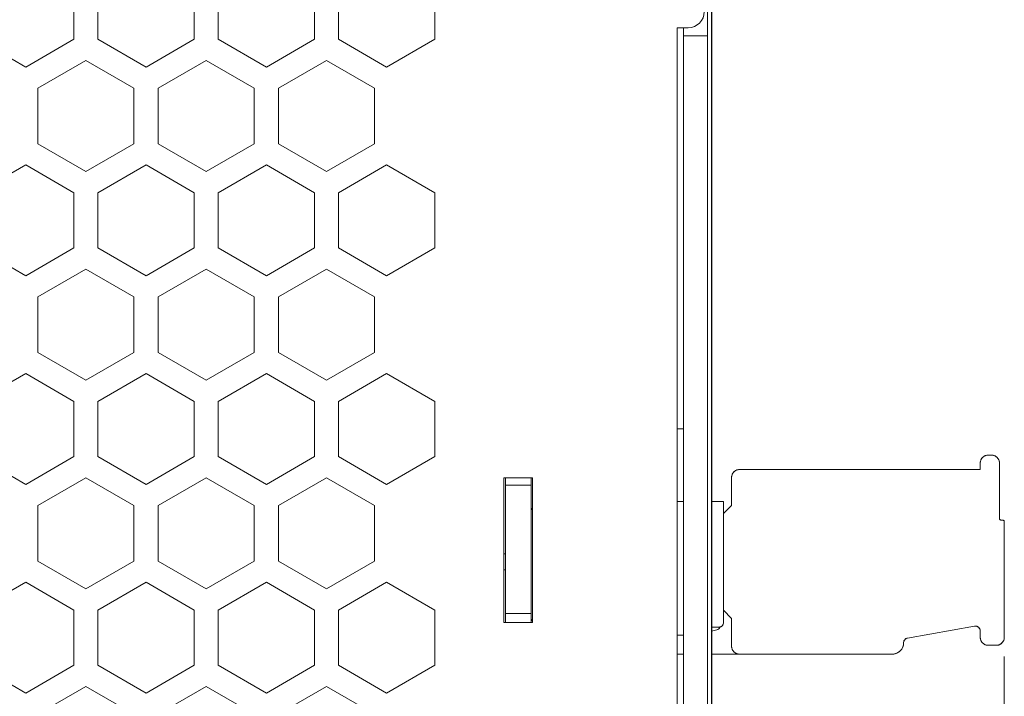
# Model space of a CAD drawing. Header units: millimetres. Extents: x 0 to 420, y 0 to 297.
# Tile 10 of 105: x 221 to 282, y 106 to 148. Entities that reach past the tile are written whole.
import ezdxf

# ---------------------------------------------------------------- set-up
doc = ezdxf.new("R2010")
doc.units = ezdxf.units.MM
doc.layers.get('0').update_dxf_attribs({"linetype": 'CONTINUOUS', "lineweight": 13})
doc.layers.get('Defpoints').update_dxf_attribs({"linetype": 'CONTINUOUS', "lineweight": 13})
doc.layers.add('Dimension', color=2, linetype='CONTINUOUS', lineweight=9)
doc.styles.get("Standard").update_dxf_attribs({"font": 'romans.shx'})
doc.dimstyles.new('yutana', dxfattribs={"dimtxt": 3.5, "dimasz": 3, "dimexe": 1, "dimexo": 0.6, "dimgap": 1.5, "dimtad": 1, "dimdec": 1, "dimzin": 0, "dimdsep": 46, "dimtxsty": 'Standard', "dimcen": 0, "dimadec": 0, "dimazin": 0, "dimtp": 0.01, "dimtm": 0.01, "dimtfac": 1, "dimtdec": 1, "dimtmove": 0, "dimatfit": 3, "dimfxl": 1, "dimtolj": 1, "dimtzin": 0, "dimlwd": 0, "dimlwe": 0, "dimarcsym": 0})

# ---------------------------------------------------------------- blocks, each defined once
blk = doc.blocks.new('*D4')
at = {"layer": 'Defpoints', "color": 0, "ltscale": 5}
for p in [(157.555, 164.75), (282.455, 109.573), (282.455, 68.05)]:
    blk.add_point(p, dxfattribs=at)
at = {"layer": 'Dimension', "color": 0, "lineweight": 0, "ltscale": 5}
for p, q in [((157.555, 163.55), (157.555, 66.05)), ((282.455, 108.373), (282.455, 66.05)), ((163.555, 68.05), (276.455, 68.05))]:
    blk.add_line(p, q, dxfattribs=at)
at = {"layer": 'Dimension', "color": 0, "ltscale": 5}
for points in [[(163.555, 69.05), (163.555, 67.05), (157.555, 68.05)], [(276.455, 69.05), (276.455, 67.05), (282.455, 68.05)]]:
    blk.add_solid(points, dxfattribs=at)
at = {"layer": 'Dimension', "color": 0, "ltscale": 5, "insert": (220.005, 73.55), "char_height": 5, "attachment_point": 5}
blk.add_mtext('\\A1;125.0', dxfattribs=at)

msp = doc.modelspace()

# ---------------------------------------------------------------- linework, layer by layer
at = {"color": 0, "linetype": 'Continuous', "lineweight": 0}
for p, q in [((264.234, 127.215), (264.234, 207.05)), ((264.204, 90.05), (264.204, 168.36)), ((263.955, 160.196), (263.955, 146.904)), ((224.455, 150.268), (224.455, 146.832)), ((225.955, 146.832), (225.955, 150.268)), ((231.955, 150.268), (231.955, 146.832)), ((233.455, 146.832), (233.455, 150.268)), ((239.455, 150.268), (239.455, 146.832)), ((240.955, 146.832), (240.955, 150.268)), ((246.955, 150.268), (246.955, 146.832)), ((262.755, 147.55), (262.055, 147.55)), ((262.055, 91.05), (262.055, 147.55)), ((262.455, 89.55), (262.455, 147.55)), ((221.455, 145.1), (218.455, 146.832)), ((224.455, 146.832), (221.455, 145.1)), ((228.955, 145.1), (225.955, 146.832)), ((231.955, 146.832), (228.955, 145.1)), ((236.455, 145.1), (233.455, 146.832)), ((239.455, 146.832), (236.455, 145.1)), ((243.955, 145.1), (240.955, 146.832)), ((246.955, 146.832), (243.955, 145.1)), ((262.455, 147.05), (263.955, 147.05)), ((263.955, 89.55), (263.955, 146.904)), ((222.205, 143.782), (225.205, 145.514)), ((225.205, 145.514), (228.205, 143.782)), ((229.705, 143.782), (232.705, 145.514)), ((232.705, 145.514), (235.705, 143.782)), ((237.205, 143.782), (240.205, 145.514)), ((240.205, 145.514), (243.205, 143.782)), ((222.205, 140.318), (222.205, 143.782)), ((228.205, 143.782), (228.205, 140.318)), ((229.705, 140.318), (229.705, 143.782)), ((235.705, 143.782), (235.705, 140.318)), ((237.205, 140.318), (237.205, 143.782)), ((243.205, 143.782), (243.205, 140.318)), ((225.205, 138.586), (222.205, 140.318)), ((228.205, 140.318), (225.205, 138.586)), ((232.705, 138.586), (229.705, 140.318)), ((235.705, 140.318), (232.705, 138.586)), ((240.205, 138.586), (237.205, 140.318)), ((243.205, 140.318), (240.205, 138.586)), ((218.455, 137.268), (221.455, 139)), ((221.455, 139), (224.455, 137.268)), ((225.955, 137.268), (228.955, 139)), ((228.955, 139), (231.955, 137.268)), ((233.455, 137.268), (236.455, 139)), ((236.455, 139), (239.455, 137.268)), ((240.955, 137.268), (243.955, 139)), ((243.955, 139), (246.955, 137.268)), ((224.455, 137.268), (224.455, 133.832)), ((225.955, 133.832), (225.955, 137.268)), ((231.955, 137.268), (231.955, 133.832)), ((233.455, 133.832), (233.455, 137.268)), ((239.455, 137.268), (239.455, 133.832)), ((240.955, 133.832), (240.955, 137.268)), ((246.955, 137.268), (246.955, 133.832)), ((221.455, 132.1), (218.455, 133.832)), ((224.455, 133.832), (221.455, 132.1)), ((228.955, 132.1), (225.955, 133.832)), ((231.955, 133.832), (228.955, 132.1)), ((236.455, 132.1), (233.455, 133.832)), ((239.455, 133.832), (236.455, 132.1)), ((243.955, 132.1), (240.955, 133.832)), ((246.955, 133.832), (243.955, 132.1)), ((222.205, 130.782), (225.205, 132.514)), ((225.205, 132.514), (228.205, 130.782)), ((229.705, 130.782), (232.705, 132.514)), ((232.705, 132.514), (235.705, 130.782)), ((237.205, 130.782), (240.205, 132.514)), ((240.205, 132.514), (243.205, 130.782)), ((222.205, 127.318), (222.205, 130.782)), ((228.205, 130.782), (228.205, 127.318)), ((229.705, 127.318), (229.705, 130.782)), ((235.705, 130.782), (235.705, 127.318)), ((237.205, 127.318), (237.205, 130.782)), ((243.205, 130.782), (243.205, 127.318)), ((225.205, 125.586), (222.205, 127.318)), ((228.205, 127.318), (225.205, 125.586)), ((232.705, 125.586), (229.705, 127.318)), ((235.705, 127.318), (232.705, 125.586)), ((240.205, 125.586), (237.205, 127.318)), ((243.205, 127.318), (240.205, 125.586)), ((264.204, 127.215), (264.234, 127.215)), ((264.234, 90.05), (264.234, 127.215)), ((218.455, 124.268), (221.455, 126)), ((221.455, 126), (224.455, 124.268)), ((225.955, 124.268), (228.955, 126)), ((228.955, 126), (231.955, 124.268)), ((233.455, 124.268), (236.455, 126)), ((236.455, 126), (239.455, 124.268)), ((240.955, 124.268), (243.955, 126)), ((243.955, 126), (246.955, 124.268)), ((224.455, 124.268), (224.455, 120.832)), ((225.955, 120.832), (225.955, 124.268)), ((231.955, 124.268), (231.955, 120.832)), ((233.455, 120.832), (233.455, 124.268)), ((239.455, 124.268), (239.455, 120.832)), ((240.955, 120.832), (240.955, 124.268)), ((246.955, 124.268), (246.955, 120.832)), ((262.055, 122.55), (262.455, 122.55)), ((281.455, 120.923), (281.655, 120.923)), ((221.455, 119.1), (218.455, 120.832)), ((224.455, 120.832), (221.455, 119.1)), ((228.955, 119.1), (225.955, 120.832)), ((231.955, 120.832), (228.955, 119.1)), ((236.455, 119.1), (233.455, 120.832)), ((239.455, 120.832), (236.455, 119.1)), ((243.955, 119.1), (240.955, 120.832)), ((246.955, 120.832), (243.955, 119.1)), ((280.955, 120.423), (280.955, 120.023)), ((282.155, 120.423), (282.155, 116.973)), ((265.955, 120.023), (280.955, 120.023)), ((222.205, 117.782), (225.205, 119.514)), ((225.205, 119.514), (228.205, 117.782)), ((229.705, 117.782), (232.705, 119.514)), ((232.705, 119.514), (235.705, 117.782)), ((237.205, 117.782), (240.205, 119.514)), ((240.205, 119.514), (243.205, 117.782)), ((251.255, 119.5), (253.055, 119.5)), ((251.255, 110.5), (251.255, 119.5)), ((251.355, 119.5), (251.355, 110.5)), ((252.955, 110.5), (252.955, 119.5)), ((252.955, 110.5), (252.955, 119.5)), ((252.955, 110.5), (252.955, 119.5)), ((252.955, 119.5), (252.955, 110.5)), ((253.055, 119.5), (253.055, 110.5)), ((265.455, 117.793), (265.455, 119.523)), ((252.955, 119.05), (251.355, 119.05)), ((262.055, 118.023), (262.455, 118.023)), ((264.204, 118.023), (264.955, 118.023)), ((264.955, 110.503), (264.955, 118.023)), ((222.205, 114.318), (222.205, 117.782)), ((228.205, 117.782), (228.205, 114.318)), ((229.705, 114.318), (229.705, 117.782)), ((235.705, 117.782), (235.705, 114.318)), ((237.205, 114.318), (237.205, 117.782)), ((243.205, 117.782), (243.205, 114.318)), ((252.955, 117.523), (253.055, 117.623)), ((264.955, 117.293), (265.455, 117.793)), ((282.255, 116.873), (282.355, 116.873)), ((282.455, 109.573), (282.455, 116.773)), ((225.205, 112.586), (222.205, 114.318)), ((228.205, 114.318), (225.205, 112.586)), ((232.705, 112.586), (229.705, 114.318)), ((235.705, 114.318), (232.705, 112.586)), ((240.205, 112.586), (237.205, 114.318)), ((243.205, 114.318), (240.205, 112.586)), ((251.255, 114.768), (251.355, 114.768)), ((251.255, 113.768), (251.355, 113.768)), ((218.455, 111.268), (221.455, 113)), ((221.455, 113), (224.455, 111.268)), ((225.955, 111.268), (228.955, 113)), ((228.955, 113), (231.955, 111.268)), ((233.455, 111.268), (236.455, 113)), ((236.455, 113), (239.455, 111.268)), ((240.955, 111.268), (243.955, 113)), ((243.955, 113), (246.955, 111.268)), ((224.455, 111.268), (224.455, 107.832)), ((225.955, 107.832), (225.955, 111.268)), ((231.955, 111.268), (231.955, 107.832)), ((233.455, 107.832), (233.455, 111.268)), ((239.455, 111.268), (239.455, 107.832)), ((240.955, 107.832), (240.955, 111.268)), ((246.955, 111.268), (246.955, 107.832)), ((264.955, 111.253), (265.455, 110.753)), ((253.055, 110.5), (251.255, 110.5)), ((252.955, 111.05), (251.355, 111.05)), ((252.955, 110.703), (253.055, 110.603)), ((265.455, 109.023), (265.455, 110.753)), ((264.204, 110.203), (264.655, 110.203)), ((264.204, 109.949), (264.533, 110.037)), ((276.423, 109.524), (280.603, 110.261)), ((280.955, 109.573), (280.955, 109.966)), ((262.055, 109.703), (262.455, 109.703)), ((276.175, 109.223), (276.175, 109.229)), ((281.455, 109.073), (281.955, 109.073)), ((262.055, 108.523), (262.455, 108.523)), ((264.204, 108.523), (275.475, 108.523)), ((221.455, 106.1), (218.455, 107.832)), ((224.455, 107.832), (221.455, 106.1)), ((228.955, 106.1), (225.955, 107.832)), ((231.955, 107.832), (228.955, 106.1)), ((236.455, 106.1), (233.455, 107.832)), ((239.455, 107.832), (236.455, 106.1)), ((243.955, 106.1), (240.955, 107.832)), ((246.955, 107.832), (243.955, 106.1)), ((222.205, 104.782), (225.205, 106.514)), ((225.205, 106.514), (228.205, 104.782)), ((229.705, 104.782), (232.705, 106.514)), ((232.705, 106.514), (235.705, 104.782)), ((237.205, 104.782), (240.205, 106.514)), ((240.205, 106.514), (243.205, 104.782))]:
    msp.add_line(p, q, dxfattribs=at)
for centre, radius, start, end in [((262.755, 148.55), 1, 270, 0), ((281.455, 120.423), 0.5, 89.99654, 180.00346), ((281.655, 120.423), 0.5, 359.99655, 90.00345), ((265.955, 119.523), 0.5, 89.99654, 180.00346), ((282.255, 116.973), 0.1, 179.99822, 270.00178), ((282.355, 116.773), 0.1, 359.99822, 90.00178), ((264.655, 110.503), 0.3, 269.99023, 0.00977), ((264.455, 110.326), 0.3, 284.98978, 338.03271), ((280.655, 109.966), 0.3, 359.99149, 100.00851), ((276.475, 109.229), 0.3, 99.98866, 180.01134), ((281.455, 109.573), 0.5, 179.99654, 270.00346), ((281.955, 109.573), 0.5, 269.99655, 0.00345), ((265.955, 109.023), 0.5, 179.99655, 270.00345), ((275.475, 109.223), 0.7, 269.99801, 0.00199)]:
    msp.add_arc(centre, radius, start, end, dxfattribs=at)
at = {"color": 0, "linetype": 'Continuous', "lineweight": 0, "extrusion": (-1, -4.1e-15, 5.9e-15)}
msp.add_open_spline([(264.234, 144.431, -1.715), (264.234, 146.24, 2.289), (264.234, 150.834, 8.923), (264.234, 159.908, 14.112), (264.234, 166.613, 15.461), (264.234, 170.045, 15.602), (264.234, 171.026, 15.512)], degree=3, knots=[0, 0, 0, 0, 13.182062, 23.271269, 30.567934, 33.523394, 33.523394, 33.523394, 33.523394], dxfattribs=at)
at = {"color": 0, "linetype": 'Continuous', "lineweight": 0, "extrusion": (-1, -4.2e-15, 3.6e-15)}
msp.add_open_spline([(264.234, 127.215, -14), (264.234, 128.348, -13.95), (264.234, 131.113, -13.554), (264.234, 135.7, -11.891), (264.234, 140.811, -8.061), (264.234, 143.369, -4.064), (264.234, 144.431, -1.715)], degree=3, knots=[0, 0, 0, 0, 3.403032, 8.330651, 14.487472, 22.221358, 22.221358, 22.221358, 22.221358], dxfattribs=at)
at = {"color": 0, "linetype": 'Continuous', "lineweight": 0}
for points, knots in [([(264.234, 134.088, 8.284), (264.234, 134.025, 8.284), (264.234, 133.628, 8.284), (264.234, 133.23, 8.284), (264.234, 132.895, 8.284)], [0, 0, 0, 0, 0.186401, 1.192967, 1.192967, 1.192967, 1.192967]), ([(264.234, 132.895, 9.375), (264.234, 132.957, 9.375), (264.234, 133.354, 9.375), (264.234, 133.752, 9.375), (264.234, 134.088, 9.375)], [0, 0, 0, 0, 0.186401, 1.192967, 1.192967, 1.192967, 1.192967]), ([(264.234, 129.7, 9.375), (264.234, 129.867, 9.375), (264.234, 130.932, 9.375), (264.234, 131.996, 9.375), (264.234, 132.895, 9.375)], [0, 0, 0, 0, 0.499077, 3.194094, 3.194094, 3.194094, 3.194094]), ([(264.234, 132.895, 8.284), (264.234, 132.853, 8.284), (264.234, 132.583, 8.284), (264.234, 132.314, 8.284), (264.234, 132.087, 8.284)], [0, 0, 0, 0, 0.1261712, 0.8074956, 0.8074956, 0.8074956, 0.8074956]), ([(264.234, 132.087, 8.284), (264.234, 132.024, 8.284), (264.234, 131.623, 8.284), (264.234, 131.221, 8.284), (264.234, 130.882, 8.284)], [0, 0, 0, 0, 0.188322, 1.205262, 1.205262, 1.205262, 1.205262]), ([(264.234, 131.801, 6.696), (264.234, 131.765, 6.696), (264.234, 131.53, 6.696), (264.234, 131.296, 6.696), (264.234, 131.098, 6.696)], [0, 0, 0, 0, 0.1098157, 0.7028202, 0.7028202, 0.7028202, 0.7028202]), ([(264.234, 131.098, 7.787), (264.234, 131.135, 7.787), (264.234, 131.369, 7.787), (264.234, 131.604, 7.787), (264.234, 131.801, 7.787)], [0, 0, 0, 0, 0.1098157, 0.7028202, 0.7028202, 0.7028202, 0.7028202]), ([(264.234, 129.215, 7.787), (264.234, 129.313, 7.787), (264.234, 129.941, 7.787), (264.234, 130.569, 7.787), (264.234, 131.098, 7.787)], [0, 0, 0, 0, 0.294348, 1.883824, 1.883824, 1.883824, 1.883824]), ([(264.234, 131.098, 6.696), (264.234, 131.074, 6.696), (264.234, 130.915, 6.696), (264.234, 130.756, 6.696), (264.234, 130.622, 6.696)], [0, 0, 0, 0, 0.0744566, 0.4765221, 0.4765221, 0.4765221, 0.4765221]), ([(264.234, 130.882, 8.284), (264.234, 130.82, 8.284), (264.234, 130.426, 8.284), (264.234, 130.033, 8.284), (264.234, 129.7, 8.284)], [0, 0, 0, 0, 0.184584, 1.181336, 1.181336, 1.181336, 1.181336]), ([(264.234, 130.622, 6.696), (264.234, 130.585, 6.696), (264.234, 130.348, 6.696), (264.234, 130.111, 6.696), (264.234, 129.911, 6.696)], [0, 0, 0, 0, 0.1110099, 0.7104632, 0.7104632, 0.7104632, 0.7104632]), ([(264.234, 129.911, 6.696), (264.234, 129.875, 6.696), (264.234, 129.643, 6.696), (264.234, 129.411, 6.696), (264.234, 129.215, 6.696)], [0, 0, 0, 0, 0.1088811, 0.6968388, 0.6968388, 0.6968388, 0.6968388]), ([(264.234, 129.231, 9.375), (264.234, 129.312, 9.375), (264.234, 129.468, 9.375), (264.234, 129.625, 9.375), (264.234, 129.7, 9.375)], [0, 0, 0, 0, 0.242716, 0.4695437, 0.4695437, 0.4695437, 0.4695437]), ([(264.234, 129.7, 8.284), (264.234, 129.636, 8.284), (264.234, 129.226, 8.284), (264.234, 128.817, 8.284), (264.234, 128.471, 8.284)], [0, 0, 0, 0, 0.192164, 1.229852, 1.229852, 1.229852, 1.229852]), ([(264.234, 129.321, 9.894), (264.234, 129.279, 9.894), (264.234, 129.007, 9.894), (264.234, 128.736, 9.894), (264.234, 128.507, 9.894)], [0, 0, 0, 0, 0.1271577, 0.8138094, 0.8138094, 0.8138094, 0.8138094]), ([(264.234, 129.29, 6.144), (264.234, 129.248, 6.144), (264.234, 128.977, 6.144), (264.234, 128.706, 6.144), (264.234, 128.478, 6.144)], [0, 0, 0, 0, 0.12695, 0.8124801, 0.8124801, 0.8124801, 0.8124801]), ([(264.234, 128.938, 7.787), (264.234, 128.986, 7.787), (264.234, 129.078, 7.787), (264.234, 129.17, 7.787), (264.234, 129.215, 7.787)], [0, 0, 0, 0, 0.1425942, 0.2764759, 0.2764759, 0.2764759, 0.2764759]), ([(264.234, 129.215, 6.696), (264.234, 129.177, 6.696), (264.234, 128.935, 6.696), (264.234, 128.694, 6.696), (264.234, 128.49, 6.696)], [0, 0, 0, 0, 0.1131906, 0.7244199, 0.7244199, 0.7244199, 0.7244199]), ([(264.234, 129.033, 2.484), (264.234, 129.011, 2.505), (264.234, 128.871, 2.635), (264.234, 128.732, 2.766), (264.234, 128.614, 2.876)], [0, 0, 0, 0, 0.0895584, 0.5731737, 0.5731737, 0.5731737, 0.5731737]), ([(281.326, 120.907), (281.327, 120.907), (281.369, 120.918), (281.412, 120.924), (281.455, 120.923)], [0, 0, 0, 0, 0.0016016, 0.1297346, 0.1297346, 0.1297346, 0.1297346]), ([(281.655, 120.923), (281.698, 120.924), (281.741, 120.918), (281.783, 120.907), (281.784, 120.907)], [0, 0, 0, 0, 0.1283829, 0.1298569, 0.1298569, 0.1298569, 0.1298569]), ([(280.955, 120.423), (280.955, 120.466), (280.961, 120.51), (280.972, 120.552), (280.972, 120.552)], [0, 0, 0, 0, 0.1283829, 0.1298569, 0.1298569, 0.1298569, 0.1298569]), ([(282.138, 120.552), (282.138, 120.552), (282.149, 120.51), (282.155, 120.466), (282.155, 120.423)], [0, 0, 0, 0, 0.0016016, 0.1297346, 0.1297346, 0.1297346, 0.1297346]), ([(265.826, 120.007), (265.827, 120.007), (265.869, 120.018), (265.912, 120.024), (265.955, 120.023)], [0, 0, 0, 0, 0.0016016, 0.1297346, 0.1297346, 0.1297346, 0.1297346]), ([(265.455, 119.523), (265.455, 119.566), (265.461, 119.61), (265.472, 119.652), (265.472, 119.652)], [0, 0, 0, 0, 0.1283829, 0.1298569, 0.1298569, 0.1298569, 0.1298569]), ([(282.155, 116.973), (282.155, 116.961), (282.157, 116.948), (282.162, 116.936), (282.162, 116.935)], [0, 0, 0, 0, 0.03774015, 0.03882471, 0.03882471, 0.03882471, 0.03882471]), ([(282.162, 116.935), (282.167, 116.923), (282.183, 116.901), (282.205, 116.886), (282.217, 116.881)], [0, 0, 0, 0, 0.03959414, 0.07869074, 0.07869074, 0.07869074, 0.07869074]), ([(282.217, 116.881), (282.217, 116.881), (282.229, 116.876), (282.243, 116.873), (282.255, 116.873)], [0, 0, 0, 0, 0.00127152, 0.03866634, 0.03866634, 0.03866634, 0.03866634]), ([(282.355, 116.873), (282.368, 116.874), (282.381, 116.871), (282.393, 116.866), (282.393, 116.866)], [0, 0, 0, 0, 0.03774015, 0.03882471, 0.03882471, 0.03882471, 0.03882471]), ([(282.393, 116.866), (282.405, 116.861), (282.427, 116.846), (282.443, 116.823), (282.448, 116.811)], [0, 0, 0, 0, 0.03959414, 0.07869074, 0.07869074, 0.07869074, 0.07869074]), ([(282.448, 116.811), (282.448, 116.811), (282.453, 116.799), (282.455, 116.786), (282.455, 116.773)], [0, 0, 0, 0, 0.00127152, 0.03866634, 0.03866634, 0.03866634, 0.03866634]), ([(264.533, 110.037), (264.563, 110.044), (264.594, 110.058), (264.621, 110.076), (264.621, 110.077)], [0, 0, 0, 0, 0.0951757, 0.0971364, 0.0971364, 0.0971364, 0.0971364]), ([(264.621, 110.077), (264.649, 110.095), (264.681, 110.126), (264.706, 110.163), (264.712, 110.173)], [0, 0, 0, 0, 0.0988918, 0.1330024, 0.1330024, 0.1330024, 0.1330024]), ([(280.706, 110.262), (280.705, 110.262), (280.671, 110.268), (280.636, 110.267), (280.603, 110.261)], [0, 0, 0, 0, 0.0022268, 0.1032117, 0.1032117, 0.1032117, 0.1032117]), ([(280.955, 109.966), (280.955, 110), (280.949, 110.035), (280.938, 110.067), (280.937, 110.068)], [0, 0, 0, 0, 0.101366, 0.1033934, 0.1033934, 0.1033934, 0.1033934]), ([(276.19, 109.323), (276.188, 109.318), (276.179, 109.288), (276.174, 109.255), (276.175, 109.229)], [0, 0, 0, 0, 0.01546516, 0.09532395, 0.09532395, 0.09532395, 0.09532395]), ([(276.233, 109.406), (276.229, 109.4), (276.216, 109.382), (276.206, 109.362), (276.201, 109.35)], [0, 0, 0, 0, 0.02482666, 0.06498626, 0.06498626, 0.06498626, 0.06498626]), ([(276.307, 109.478), (276.296, 109.47), (276.279, 109.457), (276.264, 109.441), (276.258, 109.436)], [0, 0, 0, 0, 0.04081562, 0.06489517, 0.06489517, 0.06489517, 0.06489517]), ([(276.423, 109.524), (276.396, 109.52), (276.365, 109.51), (276.337, 109.496), (276.333, 109.493)], [0, 0, 0, 0, 0.08034607, 0.09544061, 0.09544061, 0.09544061, 0.09544061]), ([(280.972, 109.445), (280.972, 109.445), (280.961, 109.487), (280.955, 109.531), (280.955, 109.573)], [0, 0, 0, 0, 0.0016016, 0.1297346, 0.1297346, 0.1297346, 0.1297346]), ([(282.455, 109.573), (282.455, 109.531), (282.449, 109.487), (282.438, 109.445), (282.438, 109.445)], [0, 0, 0, 0, 0.1283829, 0.1298569, 0.1298569, 0.1298569, 0.1298569]), ([(265.472, 108.895), (265.472, 108.895), (265.461, 108.937), (265.455, 108.981), (265.455, 109.023)], [0, 0, 0, 0, 0.0016016, 0.1297346, 0.1297346, 0.1297346, 0.1297346]), ([(276.175, 109.223), (276.175, 109.163), (276.167, 109.102), (276.152, 109.044), (276.151, 109.043)], [0, 0, 0, 0, 0.179736, 0.181733, 0.181733, 0.181733, 0.181733]), ([(281.455, 109.073), (281.412, 109.073), (281.369, 109.079), (281.327, 109.09), (281.326, 109.09)], [0, 0, 0, 0, 0.1283829, 0.1298569, 0.1298569, 0.1298569, 0.1298569]), ([(282.084, 109.09), (282.083, 109.09), (282.041, 109.079), (281.998, 109.073), (281.955, 109.073)], [0, 0, 0, 0, 0.0016016, 0.1297346, 0.1297346, 0.1297346, 0.1297346]), ([(265.955, 108.523), (265.912, 108.523), (265.869, 108.529), (265.827, 108.54), (265.826, 108.54)], [0, 0, 0, 0, 0.1283829, 0.1298569, 0.1298569, 0.1298569, 0.1298569]), ([(275.655, 108.547), (275.654, 108.547), (275.596, 108.531), (275.535, 108.523), (275.475, 108.523)], [0, 0, 0, 0, 0.0021761, 0.1815623, 0.1815623, 0.1815623, 0.1815623])]:
    msp.add_open_spline(points, degree=3, knots=knots, dxfattribs=at)
at = {"color": 0, "linetype": 'Continuous', "lineweight": 0, "extrusion": (-1, 0, 0)}
for points, knots in [([(264.234, 134.061, 10.09), (264.234, 134.06, 10.078), (264.234, 134.059, 10.003), (264.234, 134.057, 9.928), (264.234, 134.056, 9.865)], [0, 0, 0, 0, 0.0350291, 0.2241865, 0.2241865, 0.2241865, 0.2241865]), ([(264.234, 130.812, 4.391), (264.234, 130.795, 4.373), (264.234, 130.687, 4.257), (264.234, 130.579, 4.141), (264.234, 130.487, 4.043)], [0, 0, 0, 0, 0.0743574, 0.4758872, 0.4758872, 0.4758872, 0.4758872]), ([(264.234, 129.641, 4.736), (264.234, 129.69, 4.788), (264.234, 129.815, 4.921), (264.234, 129.939, 5.054), (264.234, 130.014, 5.135)], [0, 0, 0, 0, 0.2151446, 0.5464599, 0.5464599, 0.5464599, 0.5464599]), ([(264.234, 129.527, 3.014), (264.234, 129.501, 2.987), (264.234, 129.336, 2.81), (264.234, 129.172, 2.633), (264.234, 129.033, 2.484)], [0, 0, 0, 0, 0.1132783, 0.724981, 0.724981, 0.724981, 0.724981])]:
    msp.add_open_spline(points, degree=3, knots=knots, dxfattribs=at)
at = {"color": 0, "linetype": 'Continuous', "lineweight": 0, "extrusion": (-1, -3e-16, 1.07e-14)}
msp.add_open_spline([(264.234, 128.507, 9.909), (264.234, 128.514, 10.77), (264.234, 128.955, 12.46), (264.234, 131.237, 13.447), (264.234, 133.476, 12.514), (264.234, 134.026, 10.913), (264.234, 134.061, 10.09)], degree=3, knots=[0, 0, 0, 0, 2.584532, 4.618024, 6.66273, 9.135359, 9.135359, 9.135359, 9.135359], dxfattribs=at)
at = {"color": 0, "linetype": 'Continuous', "lineweight": 0, "extrusion": (-1, -4.3e-15, 0)}
for points, knots in [([(264.234, 134.056, 9.865), (264.234, 134.013, 9.866), (264.234, 133.739, 9.867), (264.234, 133.465, 9.869), (264.234, 133.234, 9.87)], [0, 0, 0, 0, 0.1284578, 0.8221301, 0.8221301, 0.8221301, 0.8221301]), ([(264.234, 134.027, 6.173), (264.234, 133.984, 6.173), (264.234, 133.71, 6.171), (264.234, 133.436, 6.17), (264.234, 133.205, 6.169)], [0, 0, 0, 0, 0.1284059, 0.8217978, 0.8217978, 0.8217978, 0.8217978])]:
    msp.add_open_spline(points, degree=3, knots=knots, dxfattribs=at)
at = {"color": 0, "linetype": 'Continuous', "lineweight": 0, "extrusion": (1, 0, 0)}
for points, knots in [([(264.234, 134.032, 5.949), (264.234, 134.031, 5.961), (264.234, 134.03, 6.035), (264.234, 134.028, 6.11), (264.234, 134.027, 6.173)], [0, 0, 0, 0, 0.0350303, 0.2241936, 0.2241936, 0.2241936, 0.2241936]), ([(264.234, 129.641, 4.736), (264.234, 129.586, 4.828), (264.234, 129.366, 5.265), (264.234, 129.291, 5.765), (264.234, 129.29, 6.144)], [0, 0, 0, 0, 0.324563, 1.461888, 1.461888, 1.461888, 1.461888]), ([(264.234, 128.49, 7.27), (264.234, 128.49, 7.4), (264.234, 128.575, 7.656), (264.234, 128.822, 7.787), (264.234, 128.938, 7.787)], [0, 0, 0, 0, 0.3902885, 0.7377013, 0.7377013, 0.7377013, 0.7377013]), ([(264.234, 128.614, 2.876), (264.234, 128.519, 2.965), (264.234, 128.389, 3.201), (264.234, 128.462, 3.471), (264.234, 128.54, 3.556)], [0, 0, 0, 0, 0.3903651, 0.7370313, 0.7370313, 0.7370313, 0.7370313])]:
    msp.add_open_spline(points, degree=3, knots=knots, dxfattribs=at)
at = {"color": 0, "linetype": 'Continuous', "lineweight": 0, "extrusion": (-1, -8.2e-15, 7.5e-15)}
msp.add_open_spline([(264.234, 129.799, 3.305), (264.234, 130.185, 3.052), (264.234, 131.12, 2.761), (264.234, 132.566, 3.102), (264.234, 133.737, 4.238), (264.234, 134.007, 5.354), (264.234, 134.032, 5.949)], degree=3, knots=[0, 0, 0, 0, 1.386383, 2.775304, 4.260151, 6.046195, 6.046195, 6.046195, 6.046195], dxfattribs=at)
at = {"color": 0, "linetype": 'Continuous', "lineweight": 0, "extrusion": (-1, -2.43e-14, 1e-16)}
msp.add_open_spline([(264.234, 132.905, 6.638), (264.234, 132.834, 6.638), (264.234, 132.691, 6.671), (264.234, 132.517, 6.808), (264.234, 132.402, 7.006), (264.234, 132.361, 7.241), (264.234, 132.402, 7.475), (264.234, 132.517, 7.674), (264.234, 132.691, 7.811), (264.234, 132.905, 7.861), (264.234, 133.118, 7.811), (264.234, 133.292, 7.674), (264.234, 133.407, 7.475), (264.234, 133.448, 7.241), (264.234, 133.407, 7.006), (264.234, 133.292, 6.808), (264.234, 133.118, 6.671), (264.234, 132.975, 6.638), (264.234, 132.905, 6.638)], degree=3, knots=[0, 0, 0, 0, 0.211497, 0.423587, 0.646304, 0.884576, 1.122967, 1.345776, 1.558005, 1.769475, 1.981081, 2.193297, 2.416067, 2.65445, 2.892713, 3.115391, 3.327468, 3.539102, 3.539102, 3.539102, 3.539102], dxfattribs=at)
at = {"color": 0, "linetype": 'Continuous', "lineweight": 0, "extrusion": (-1, 0, 0)}
for points in [[(264.234, 133.234, 9.87), (264.234, 133.23, 9.871), (264.234, 133.225, 9.872), (264.234, 133.221, 9.872)], [(264.234, 133.205, 6.169), (264.234, 133.201, 6.168), (264.234, 133.196, 6.167), (264.234, 133.192, 6.166)], [(264.234, 130.487, 4.043), (264.234, 130.475, 4.03), (264.234, 130.463, 4.017), (264.234, 130.45, 4.004)]]:
    msp.add_open_spline(points, degree=3, dxfattribs=at)
at = {"color": 0, "linetype": 'Continuous', "lineweight": 0, "extrusion": (1, 4.5e-15, 7.1e-15)}
msp.add_open_spline([(264.234, 133.221, 9.872), (264.234, 133.221, 10.48), (264.234, 132.886, 11.67), (264.234, 131.287, 12.417), (264.234, 129.631, 11.729), (264.234, 129.322, 10.513), (264.234, 129.321, 9.894)], degree=3, knots=[0, 0, 0, 0, 1.824166, 3.293999, 4.743635, 6.597818, 6.597818, 6.597818, 6.597818], dxfattribs=at)
at = {"color": 0, "linetype": 'Continuous', "lineweight": 0, "extrusion": (-1, 3.3e-15, -1.2e-14)}
msp.add_open_spline([(264.234, 133.192, 6.166), (264.234, 133.192, 5.748), (264.234, 133.052, 4.966), (264.234, 132.326, 4.107), (264.234, 131.378, 3.767), (264.234, 130.731, 3.875), (264.234, 130.45, 4.004)], degree=3, knots=[0, 0, 0, 0, 1.254123, 2.281383, 3.224414, 4.151034, 4.151034, 4.151034, 4.151034], dxfattribs=at)
at = {"color": 0, "linetype": 'Continuous', "lineweight": 0, "extrusion": (1, -7.4e-15, 0)}
msp.add_open_spline([(264.234, 131.291, 4.906), (264.234, 131.266, 4.88), (264.234, 131.106, 4.708), (264.234, 130.947, 4.536), (264.234, 130.812, 4.391)], degree=3, knots=[0, 0, 0, 0, 0.109957, 0.703725, 0.703725, 0.703725, 0.703725], dxfattribs=at)
at = {"color": 0, "linetype": 'Continuous', "lineweight": 0, "extrusion": (1, -4.4e-15, 0)}
msp.add_open_spline([(264.234, 130.493, 5.65), (264.234, 130.535, 5.612), (264.234, 130.801, 5.364), (264.234, 131.067, 5.116), (264.234, 131.291, 4.906)], degree=3, knots=[0, 0, 0, 0, 0.170442, 1.090828, 1.090828, 1.090828, 1.090828], dxfattribs=at)
at = {"color": 0, "linetype": 'Continuous', "lineweight": 0, "extrusion": (-1, 1.47e-14, 0)}
msp.add_open_spline([(264.234, 130.014, 5.135), (264.234, 130.039, 5.162), (264.234, 130.199, 5.334), (264.234, 130.359, 5.505), (264.234, 130.493, 5.65)], degree=3, knots=[0, 0, 0, 0, 0.1099217, 0.7034986, 0.7034986, 0.7034986, 0.7034986], dxfattribs=at)
at = {"color": 0, "linetype": 'Continuous', "lineweight": 0, "extrusion": (-1, -5.5e-15, 0)}
msp.add_open_spline([(264.234, 129.799, 3.305), (264.234, 129.766, 3.27), (264.234, 129.676, 3.174), (264.234, 129.585, 3.077), (264.234, 129.527, 3.014)], degree=3, knots=[0, 0, 0, 0, 0.1418536, 0.3976478, 0.3976478, 0.3976478, 0.3976478], dxfattribs=at)
at = {"color": 0, "linetype": 'Continuous', "lineweight": 0, "extrusion": (-1, 1.174e-13, -1.786e-13)}
msp.add_open_spline([(264.234, 128.471, 8.858), (264.234, 128.471, 9.002), (264.234, 128.711, 9.307), (264.234, 129.047, 9.375), (264.234, 129.231, 9.375)], degree=3, knots=[0, 0, 0, 0, 0.432103, 0.9835273, 0.9835273, 0.9835273, 0.9835273], dxfattribs=at)
at = {"color": 0, "linetype": 'Continuous', "lineweight": 0, "extrusion": (1, 7.2e-14, 0)}
msp.add_open_spline([(264.234, 128.73, 3.758), (264.234, 128.738, 3.766), (264.234, 128.838, 3.874), (264.234, 128.937, 3.981), (264.234, 129.03, 4.08)], degree=3, knots=[0, 0, 0, 0, 0.0329228, 0.439583, 0.439583, 0.439583, 0.439583], dxfattribs=at)
at = {"color": 0, "linetype": 'Continuous', "lineweight": 0, "extrusion": (1, 1.979e-13, 4.87e-14)}
msp.add_open_spline([(264.234, 128.478, 6.13), (264.234, 128.479, 5.927), (264.234, 128.524, 5.216), (264.234, 128.751, 4.507), (264.234, 129.03, 4.08)], degree=3, knots=[0, 0, 0, 0, 0.610196, 2.139235, 2.139235, 2.139235, 2.139235], dxfattribs=at)
at = {"color": 0, "linetype": 'Continuous', "lineweight": 0, "extrusion": (-1, 3.56624e-11, -3.34333e-11)}
msp.add_open_spline([(264.234, 128.54, 3.556), (264.234, 128.573, 3.591), (264.234, 128.636, 3.658), (264.234, 128.7, 3.726), (264.234, 128.73, 3.758)], degree=3, knots=[0, 0, 0, 0, 0.1435356, 0.2775338, 0.2775338, 0.2775338, 0.2775338], dxfattribs=at)
at = {"color": 0, "linetype": 'Continuous', "lineweight": 0, "extrusion": (-1, 7e-16, -2.1e-15)}
msp.add_open_spline([(264.234, 123.315, -8.35), (264.234, 123.192, -8.35), (264.234, 122.948, -8.301), (264.234, 122.643, -8.095), (264.234, 122.437, -7.79), (264.234, 122.363, -7.423), (264.234, 122.437, -7.057), (264.234, 122.643, -6.751), (264.234, 122.948, -6.544), (264.234, 123.315, -6.471), (264.234, 123.682, -6.544), (264.234, 123.987, -6.751), (264.234, 124.194, -7.057), (264.234, 124.268, -7.423), (264.234, 124.194, -7.79), (264.234, 123.987, -8.095), (264.234, 123.682, -8.301), (264.234, 123.438, -8.35), (264.234, 123.315, -8.35)], degree=3, knots=[0, 0, 0, 0, 0.368311, 0.723626, 1.079009, 1.446971, 1.815324, 2.170876, 2.526364, 2.894633, 3.26306, 3.618842, 3.974593, 4.342978, 4.710972, 5.066553, 5.422164, 5.790633, 5.790633, 5.790633, 5.790633], dxfattribs=at)
at = {"color": 0, "linetype": 'Continuous', "lineweight": 0}
for points in [[(280.972, 120.552), (280.979, 120.579), (280.989, 120.606), (281.001, 120.632)], [(281.001, 120.632), (281.007, 120.646), (281.014, 120.66), (281.022, 120.673)], [(281.022, 120.673), (281.044, 120.711), (281.071, 120.746), (281.101, 120.777)], [(281.101, 120.777), (281.105, 120.781), (281.109, 120.784), (281.113, 120.788)], [(281.113, 120.788), (281.141, 120.814), (281.172, 120.838), (281.206, 120.857)], [(281.206, 120.857), (281.221, 120.866), (281.237, 120.874), (281.253, 120.881)], [(281.253, 120.881), (281.277, 120.891), (281.301, 120.9), (281.326, 120.907)], [(281.784, 120.907), (281.811, 120.899), (281.838, 120.89), (281.863, 120.878)], [(281.863, 120.878), (281.877, 120.871), (281.891, 120.864), (281.905, 120.857)], [(281.905, 120.857), (281.942, 120.835), (281.978, 120.808), (282.009, 120.777)], [(282.009, 120.777), (282.012, 120.773), (282.016, 120.769), (282.019, 120.766)], [(282.019, 120.766), (282.046, 120.738), (282.069, 120.706), (282.088, 120.673)], [(282.088, 120.673), (282.097, 120.657), (282.105, 120.642), (282.112, 120.626)], [(282.112, 120.626), (282.123, 120.602), (282.132, 120.577), (282.138, 120.552)], [(265.472, 119.652), (265.479, 119.679), (265.489, 119.706), (265.501, 119.732)], [(265.501, 119.732), (265.507, 119.746), (265.514, 119.76), (265.522, 119.773)], [(265.522, 119.773), (265.544, 119.811), (265.571, 119.846), (265.601, 119.877)], [(265.601, 119.877), (265.605, 119.881), (265.609, 119.884), (265.613, 119.888)], [(265.613, 119.888), (265.641, 119.914), (265.672, 119.938), (265.706, 119.957)], [(265.706, 119.957), (265.721, 119.966), (265.737, 119.974), (265.753, 119.981)], [(265.753, 119.981), (265.777, 119.991), (265.801, 120), (265.826, 120.007)], [(264.955, 110.503), (264.955, 110.472), (264.95, 110.441), (264.94, 110.411)], [(264.747, 110.218), (264.718, 110.208), (264.686, 110.203), (264.655, 110.203)], [(264.712, 110.173), (264.72, 110.186), (264.727, 110.2), (264.733, 110.214)], [(264.803, 110.243), (264.786, 110.233), (264.767, 110.224), (264.747, 110.218)], [(264.831, 110.261), (264.822, 110.254), (264.813, 110.248), (264.803, 110.243)], [(264.898, 110.327), (264.879, 110.302), (264.857, 110.279), (264.831, 110.261)], [(264.913, 110.351), (264.908, 110.343), (264.903, 110.335), (264.898, 110.327)], [(264.94, 110.411), (264.934, 110.39), (264.924, 110.37), (264.913, 110.351)], [(280.77, 110.243), (280.75, 110.251), (280.728, 110.258), (280.706, 110.262)], [(280.804, 110.226), (280.793, 110.232), (280.782, 110.238), (280.77, 110.243)], [(280.885, 110.158), (280.862, 110.185), (280.835, 110.209), (280.804, 110.226)], [(280.901, 110.137), (280.896, 110.144), (280.891, 110.151), (280.885, 110.158)], [(280.937, 110.068), (280.928, 110.092), (280.916, 110.116), (280.901, 110.137)], [(276.201, 109.35), (276.197, 109.341), (276.193, 109.332), (276.19, 109.323)], [(276.258, 109.436), (276.249, 109.426), (276.241, 109.417), (276.233, 109.406)], [(276.333, 109.493), (276.324, 109.489), (276.316, 109.483), (276.307, 109.478)], [(280.998, 109.371), (280.987, 109.395), (280.978, 109.42), (280.972, 109.445)], [(281.022, 109.324), (281.013, 109.339), (281.005, 109.355), (280.998, 109.371)], [(281.091, 109.231), (281.064, 109.259), (281.041, 109.291), (281.022, 109.324)], [(282.388, 109.324), (282.366, 109.286), (282.339, 109.251), (282.309, 109.22)], [(282.409, 109.365), (282.403, 109.351), (282.396, 109.337), (282.388, 109.324)], [(282.438, 109.445), (282.431, 109.417), (282.421, 109.391), (282.409, 109.365)], [(265.498, 108.821), (265.487, 108.845), (265.478, 108.87), (265.472, 108.895)], [(265.522, 108.774), (265.513, 108.789), (265.505, 108.805), (265.498, 108.821)], [(265.591, 108.681), (265.564, 108.709), (265.541, 108.741), (265.522, 108.774)], [(265.601, 108.67), (265.598, 108.674), (265.594, 108.677), (265.591, 108.681)], [(265.705, 108.59), (265.668, 108.612), (265.632, 108.639), (265.601, 108.67)], [(275.953, 108.712), (275.914, 108.676), (275.871, 108.643), (275.824, 108.617)], [(275.97, 108.728), (275.964, 108.723), (275.959, 108.718), (275.953, 108.712)], [(276.082, 108.874), (276.051, 108.821), (276.013, 108.772), (275.97, 108.728)], [(276.111, 108.93), (276.102, 108.911), (276.092, 108.892), (276.082, 108.874)], [(276.151, 109.043), (276.141, 109.004), (276.127, 108.967), (276.111, 108.93)], [(281.101, 109.22), (281.098, 109.224), (281.094, 109.227), (281.091, 109.231)], [(281.205, 109.14), (281.168, 109.162), (281.132, 109.189), (281.101, 109.22)], [(281.247, 109.119), (281.233, 109.125), (281.219, 109.132), (281.205, 109.14)], [(281.326, 109.09), (281.299, 109.098), (281.272, 109.107), (281.247, 109.119)], [(282.157, 109.116), (282.133, 109.106), (282.109, 109.097), (282.084, 109.09)], [(282.204, 109.14), (282.189, 109.131), (282.173, 109.123), (282.157, 109.116)], [(282.297, 109.209), (282.269, 109.183), (282.238, 109.159), (282.204, 109.14)], [(282.309, 109.22), (282.305, 109.216), (282.301, 109.212), (282.297, 109.209)], [(265.747, 108.569), (265.733, 108.575), (265.719, 108.582), (265.705, 108.59)], [(265.826, 108.54), (265.799, 108.548), (265.772, 108.557), (265.747, 108.569)], [(275.759, 108.584), (275.725, 108.569), (275.691, 108.556), (275.655, 108.547)], [(275.824, 108.617), (275.803, 108.605), (275.781, 108.594), (275.759, 108.584)]]:
    msp.add_open_spline(points, degree=3, dxfattribs=at)

# ---------------------------------------------------------------- dimensions: what is measured, and where the dimension line sits
at = {"layer": 'Dimension', "color": 7}
dim = msp.add_linear_dim(base=(282.455, 68.05), p1=(157.555, 164.75), p2=(282.455, 109.573), text='125.0', dimstyle='yutana', override={"dimscale": 2, "dimtxt": 2.5, "dimasz": 3}, dxfattribs=at)
dim.commit()
dim.dimension.update_dxf_attribs({"geometry": '*D4', "text_midpoint": (220.005, 73.55)})

doc.saveas('drawing.dxf')
